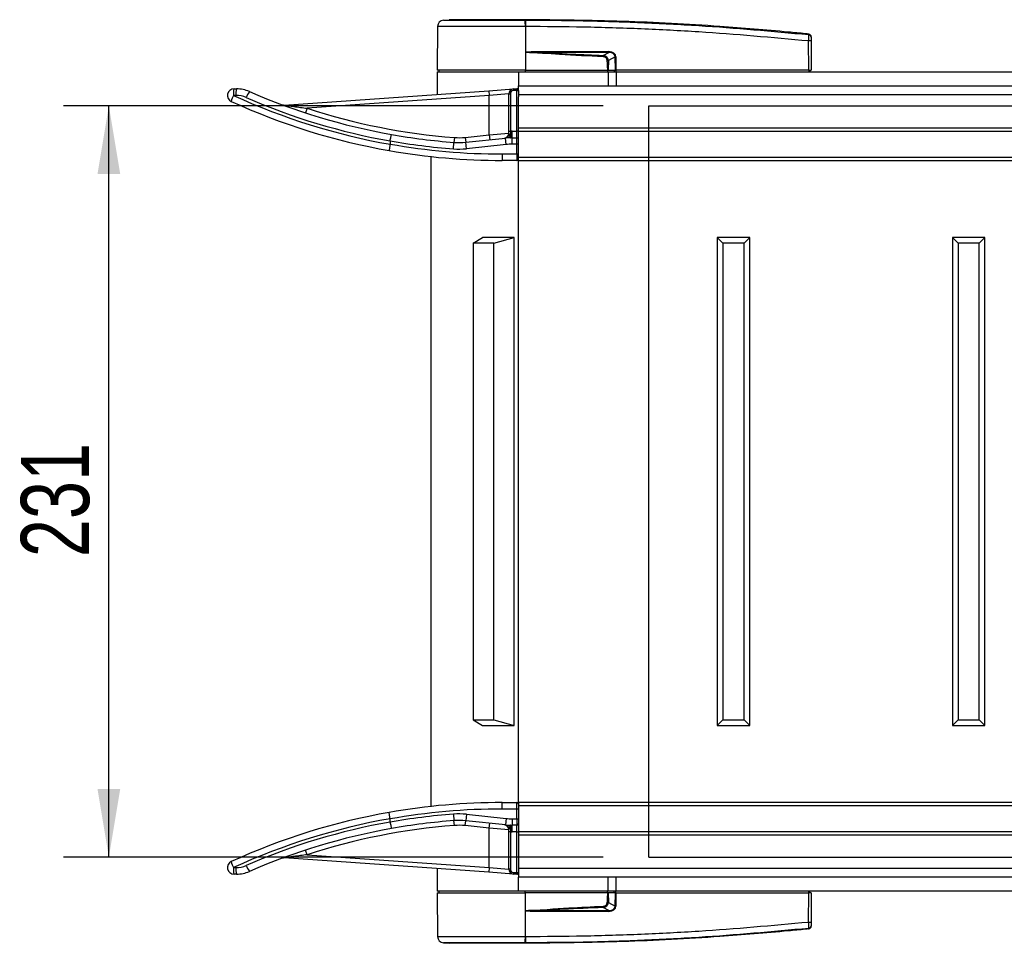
# Model space of a CAD drawing. Header units: millimetres. Extents: x 0 to 420, y 0 to 297.
# Tile 3 of 64: x 47 to 90, y 85 to 125. Entities that reach past the tile are written whole.
import ezdxf

# ---------------------------------------------------------------- set-up
doc = ezdxf.new("R2010")
doc.units = ezdxf.units.MM
doc.layers.add('QUOTE', color=174, linetype='Continuous')
doc.styles.add('SLDTEXTSTYLE3', font='TXT', dxfattribs={"width": 0.75})
doc.dimstyles.new('SLDDIMSTYLE0', dxfattribs={"dimtxt": 3, "dimasz": 3, "dimexe": 0, "dimexo": 0.0625, "dimgap": 0.75, "dimtad": 1, "dimlfac": 6.991979, "dimrnd": 1e-09, "dimzin": 12, "dimdsep": 46, "dimtxsty": 'SLDTEXTSTYLE3', "dimsah": 1, "dimcen": 0.09, "dimadec": 0, "dimazin": 3, "dimtfac": 1, "dimtdec": 3, "dimtofl": 0, "dimtmove": 0, "dimatfit": 3, "dimfxl": 0, "dimfrac": 2, "dimtolj": 1, "dimtzin": 12, "dimarcsym": 0})

# ---------------------------------------------------------------- blocks, each defined once
blk = doc.blocks.new('_D_3')
at = {"layer": 'QUOTE'}
for p, q in [((72.531, 121.463), (48.795, 121.463)), ((50.795, 88.425), (50.795, 121.463)), ((72.531, 88.425), (48.795, 88.425))]:
    blk.add_line(p, q, dxfattribs=at)
for points in [[(50.795, 121.463), (50.295, 118.463), (51.295, 118.463)], [(50.795, 88.425), (51.295, 91.425), (50.295, 91.425)]]:
    blk.add_solid(points, dxfattribs=at)
at = {"layer": 'QUOTE', "insert": (46.928, 101.619), "char_height": 3, "attachment_point": 1, "rotation": 90, "style": 'SLDTEXTSTYLE3'}
blk.add_mtext('231', dxfattribs=at)

msp = doc.modelspace()

# ---------------------------------------------------------------- linework, layer by layer
at = {"color": 7, "linetype": 'Continuous', "lineweight": 25}
for p, q in [((65.5078, 125.2335), (65.7566, 125.2531)), ((69.109, 125.2531), (69.1088, 125.2531)), ((65.2521, 124.9515), (65.2354, 123.0363)), ((69.1092, 124.9516), (69.1106, 123.0363)), ((69.1324, 124.9516), (69.1092, 124.9516)), ((81.5614, 124.6204), (81.5659, 124.62)), ((81.5767, 123.0363), (81.5656, 124.3169)), ((81.566, 124.62), (81.5659, 124.62)), ((81.6704, 124.3169), (81.6815, 123.0363)), ((69.1182, 123.8226), (69.1113, 123.0363)), ((69.1182, 123.8226), (69.1182, 123.8305)), ((69.4207, 123.8477), (72.7771, 123.8477)), ((72.7789, 123.8107), (69.4225, 123.8107)), ((72.5274, 123.68), (72.7789, 123.8107)), ((73.0643, 123.6136), (72.7626, 123.4568)), ((73.0666, 123.0363), (73.0643, 123.6136)), ((73.091, 123.6136), (73.0933, 123.0363)), ((65.2347, 122.9648), (65.2347, 121.9712)), ((65.2347, 122.9648), (68.8103, 122.9648)), ((69.1106, 123.0363), (65.2354, 123.0363)), ((65.305, 123.0363), (65.3063, 122.9648)), ((68.8103, 122.9648), (72.7433, 122.9648)), ((68.8103, 122.9648), (68.8103, 122.3513)), ((69.1077, 123.0363), (69.1077, 122.9648)), ((69.1113, 123.0363), (69.1106, 123.0363)), ((69.1113, 123.0363), (72.7368, 123.0363)), ((72.7143, 123.0363), (72.7138, 122.9648)), ((72.7433, 122.9648), (72.7433, 122.3513)), ((72.7433, 122.9648), (73.1009, 122.9648)), ((72.7477, 123.0363), (73.0666, 123.0363)), ((73.0172, 123.0363), (73.0163, 122.9648)), ((73.0933, 123.0363), (73.0666, 123.0363)), ((73.0877, 123.0363), (73.0876, 122.9648)), ((81.5767, 123.0363), (73.0933, 123.0363)), ((73.1009, 122.9648), (73.1009, 122.3513)), ((73.1009, 122.9648), (95.2692, 122.9648)), ((81.5715, 123.0363), (81.5714, 122.9648)), ((81.5767, 123.0363), (81.6815, 123.0363)), ((81.6119, 123.0363), (81.6107, 122.9648)), ((56.2979, 122.2083), (56.405, 122.2083)), ((58.4984, 121.5002), (67.5081, 122.1302)), ((67.5081, 122.1302), (68.5808, 122.2052)), ((67.5081, 122.1302), (67.5231, 121.9162)), ((68.5808, 122.2052), (68.7338, 122.2159)), ((68.5808, 122.2052), (68.5858, 122.1339)), ((68.7388, 122.1446), (68.5858, 122.1339)), ((68.7338, 122.2159), (68.7388, 122.1446)), ((68.7388, 120.349), (68.7388, 122.1446)), ((68.7388, 122.1446), (68.8103, 122.1446)), ((68.8103, 122.3513), (121.008, 122.3513)), ((68.8103, 122.1446), (68.8103, 122.3513)), ((68.8103, 122.1446), (68.8103, 121.8609)), ((56.3801, 121.9222), (56.2729, 121.9222)), ((67.5231, 121.9162), (59.5122, 121.356)), ((68.3812, 121.9912), (67.5231, 121.9162)), ((67.5231, 120.189), (67.5231, 121.9162)), ((68.3812, 121.9912), (68.4527, 121.9912)), ((68.3812, 120.348), (68.3812, 121.9912)), ((68.4527, 121.9912), (68.4527, 120.348)), ((68.8103, 121.9596), (211.8313, 121.9596)), ((68.8103, 120.492), (68.8103, 121.8609)), ((59.5122, 121.356), (59.4457, 121.1521)), ((68.8103, 120.492), (211.8313, 120.492)), ((68.8103, 120.349), (68.8103, 120.492)), ((63.1633, 119.9259), (63.1629, 119.9215)), ((65.9874, 120.0718), (65.9711, 119.8579)), ((66.4637, 120.0784), (67.5231, 120.189)), ((66.4637, 120.0784), (66.486, 119.8651)), ((66.486, 119.8651), (68.2331, 120.0475)), ((67.5231, 120.189), (68.3812, 120.2562)), ((67.5231, 120.189), (67.5454, 119.9757)), ((68.2628, 119.763), (68.2331, 120.0475)), ((68.3812, 120.2562), (68.3812, 120.348)), ((68.3812, 120.348), (68.4527, 120.348)), ((68.5301, 120.0629), (68.5301, 120.349)), ((68.5301, 120.349), (68.7388, 120.349)), ((68.5301, 119.7769), (68.5301, 120.0629)), ((68.5301, 120.0629), (68.7388, 120.0629)), ((68.7388, 120.0629), (68.7388, 120.349)), ((68.8103, 120.349), (68.7388, 120.349)), ((68.7388, 119.7769), (68.7388, 120.0629)), ((68.8103, 120.349), (211.8313, 120.349)), ((68.8103, 119.2048), (68.8103, 120.349)), ((63.1625, 119.7764), (63.1629, 119.7807)), ((63.1629, 119.9215), (63.1629, 119.7807)), ((65.9493, 119.5727), (65.9711, 119.8579)), ((66.5157, 119.5806), (66.486, 119.8651)), ((68.2628, 119.763), (66.5157, 119.5806)), ((68.7388, 119.7769), (68.5301, 119.7769)), ((68.7388, 119.3478), (68.7388, 119.7769)), ((68.8103, 119.7769), (68.7388, 119.7769)), ((64.9487, 119.2354), (64.9487, 90.6529)), ((68.0952, 119.3478), (68.0952, 119.0618)), ((68.0952, 119.3478), (68.7388, 119.3478)), ((68.7388, 119.0618), (68.0952, 119.0618)), ((68.7388, 119.3478), (68.8103, 119.3478)), ((68.7388, 119.3478), (68.7388, 119.0618)), ((68.8103, 119.2048), (211.8313, 119.2048)), ((68.8103, 119.0618), (68.8103, 119.2048)), ((68.8103, 119.0618), (211.8313, 119.0618)), ((68.8103, 90.8265), (68.8103, 119.0618)), ((66.8155, 115.4205), (67.2282, 115.6707)), ((68.6203, 115.6707), (67.2282, 115.6707)), ((67.7204, 115.4205), (68.6203, 115.6707)), ((68.6203, 94.2176), (68.6203, 115.6707)), ((77.7949, 115.4205), (77.5447, 115.6707)), ((77.5447, 115.6707), (77.5447, 94.2176)), ((78.9749, 115.6707), (77.5447, 115.6707)), ((78.7246, 115.4205), (78.9749, 115.6707)), ((78.9749, 94.2176), (78.9749, 115.6707)), ((88.1384, 115.4205), (87.8882, 115.6707)), ((89.3184, 115.6707), (87.8882, 115.6707)), ((87.8882, 115.6707), (87.8882, 94.2176)), ((89.0681, 115.4205), (89.3184, 115.6707)), ((89.3184, 94.2176), (89.3184, 115.6707)), ((67.7204, 115.4205), (66.8155, 115.4205)), ((66.8155, 115.4205), (66.8155, 94.4678)), ((67.7204, 94.4678), (67.7204, 115.4205)), ((77.7949, 115.4205), (77.7949, 94.4678)), ((78.7246, 115.4205), (77.7949, 115.4205)), ((78.7246, 94.4678), (78.7246, 115.4205)), ((89.0681, 115.4205), (88.1384, 115.4205)), ((88.1384, 115.4205), (88.1384, 94.4678)), ((89.0681, 94.4678), (89.0681, 115.4205)), ((66.8155, 94.4678), (67.7204, 94.4678)), ((66.8155, 94.4678), (67.2282, 94.2176)), ((67.7204, 94.4678), (68.6203, 94.2176)), ((77.7949, 94.4678), (77.5447, 94.2176)), ((77.7949, 94.4678), (78.7246, 94.4678)), ((78.7246, 94.4678), (78.9749, 94.2176)), ((88.1384, 94.4678), (87.8882, 94.2176)), ((88.1384, 94.4678), (89.0681, 94.4678)), ((89.0681, 94.4678), (89.3184, 94.2176)), ((67.2282, 94.2176), (68.6203, 94.2176)), ((77.5447, 94.2176), (78.9749, 94.2176)), ((87.8882, 94.2176), (89.3184, 94.2176)), ((68.0952, 90.5405), (68.0952, 90.8265)), ((68.0952, 90.8265), (68.7388, 90.8265)), ((68.7388, 90.5405), (68.0952, 90.5405)), ((68.7388, 90.5405), (68.7388, 90.8265)), ((68.7388, 90.1114), (68.7388, 90.5405)), ((68.8103, 90.5405), (68.7388, 90.5405)), ((211.8313, 90.8265), (68.8103, 90.8265)), ((68.8103, 90.8265), (68.8103, 90.6835)), ((211.8313, 90.6835), (68.8103, 90.6835)), ((68.8103, 90.6835), (68.8103, 89.5393)), ((63.1629, 90.1076), (63.1625, 90.1119)), ((63.1629, 89.9668), (63.1629, 90.1076)), ((65.9493, 90.3156), (65.9711, 90.0304)), ((66.5157, 90.3077), (66.486, 90.0232)), ((66.5157, 90.3077), (68.2628, 90.1253)), ((68.2628, 90.1253), (68.2331, 89.8408)), ((68.5301, 90.1114), (68.7388, 90.1114)), ((68.5301, 90.1114), (68.5301, 89.8253)), ((68.7388, 90.1114), (68.8103, 90.1114)), ((68.7388, 90.1114), (68.7388, 89.8253)), ((63.1629, 89.9668), (63.1633, 89.9624)), ((65.9874, 89.8165), (65.9711, 90.0304)), ((66.4637, 89.8099), (66.486, 90.0232)), ((67.5231, 89.6993), (66.4637, 89.8099)), ((68.2331, 89.8408), (66.486, 90.0232)), ((67.5231, 89.6993), (67.5454, 89.9126)), ((67.5231, 87.9721), (67.5231, 89.6993)), ((68.3812, 89.6321), (67.5231, 89.6993)), ((68.3812, 89.5403), (68.3812, 89.6321)), ((68.7388, 89.8253), (68.5301, 89.8253)), ((68.5301, 89.5393), (68.5301, 89.8253)), ((68.7388, 89.5393), (68.7388, 89.8253)), ((68.4527, 89.5403), (68.3812, 89.5403)), ((68.3812, 87.8971), (68.3812, 89.5403)), ((68.4527, 89.5403), (68.4527, 87.8971)), ((68.7388, 89.5393), (68.5301, 89.5393)), ((68.7388, 89.5393), (68.8103, 89.5393)), ((68.7388, 87.7437), (68.7388, 89.5393)), ((211.8313, 89.5393), (68.8103, 89.5393)), ((68.8103, 89.5393), (68.8103, 89.3963)), ((211.8313, 89.3963), (68.8103, 89.3963)), ((68.8103, 89.3963), (68.8103, 88.0274)), ((67.5081, 87.7581), (58.4984, 88.3881)), ((59.5122, 88.5323), (59.4457, 88.7362)), ((59.5122, 88.5323), (67.5231, 87.9721)), ((56.2729, 87.9661), (56.3801, 87.9661)), ((65.2347, 87.9171), (65.2347, 86.9235)), ((67.5231, 87.9721), (67.5081, 87.7581)), ((67.5231, 87.9721), (68.3812, 87.8971)), ((68.4527, 87.8971), (68.3812, 87.8971)), ((68.8103, 88.0274), (68.8103, 87.7437)), ((211.8313, 87.9287), (68.8103, 87.9287)), ((56.405, 87.68), (56.2979, 87.68)), ((68.5808, 87.6831), (67.5081, 87.7581)), ((68.5858, 87.7544), (68.5808, 87.6831)), ((68.7338, 87.6724), (68.5808, 87.6831)), ((68.5858, 87.7544), (68.7388, 87.7437)), ((68.7388, 87.7437), (68.7338, 87.6724)), ((68.7388, 87.7437), (68.8103, 87.7437)), ((68.8103, 87.7437), (68.8103, 87.537)), ((121.6057, 87.537), (68.8103, 87.537)), ((68.8103, 86.9235), (68.8103, 87.537)), ((72.7433, 86.9235), (72.7433, 87.537)), ((73.1009, 86.9235), (73.1009, 87.537)), ((68.8103, 86.9235), (65.2347, 86.9235)), ((65.2354, 86.852), (65.2521, 84.9368)), ((65.2354, 86.852), (69.1106, 86.852)), ((65.3063, 86.9235), (65.305, 86.852)), ((72.7433, 86.9235), (68.8103, 86.9235)), ((69.1077, 86.852), (69.1077, 86.9235)), ((69.1092, 84.9367), (69.1106, 86.852)), ((69.1106, 86.852), (69.1113, 86.852)), ((69.1182, 86.0657), (69.1113, 86.852)), ((72.7368, 86.852), (69.1113, 86.852)), ((72.7143, 86.852), (72.7138, 86.9235)), ((73.1009, 86.9235), (72.7433, 86.9235)), ((73.0666, 86.852), (72.7477, 86.852)), ((73.0172, 86.852), (73.0163, 86.9235)), ((73.0643, 86.2746), (73.0666, 86.852)), ((73.0666, 86.852), (73.0933, 86.852)), ((73.0877, 86.852), (73.0876, 86.9235)), ((73.0933, 86.852), (73.091, 86.2746)), ((73.0933, 86.852), (81.5767, 86.852)), ((95.2692, 86.9235), (73.1009, 86.9235)), ((81.5656, 85.5714), (81.5767, 86.852)), ((81.5715, 86.852), (81.5714, 86.9235)), ((81.6815, 86.852), (81.5767, 86.852)), ((81.6119, 86.852), (81.6107, 86.9235)), ((81.6815, 86.852), (81.6704, 85.5714)), ((72.7789, 86.0776), (72.5274, 86.2083)), ((72.7626, 86.4315), (73.0643, 86.2746)), ((69.1182, 86.0578), (69.1182, 86.0657)), ((72.7771, 86.0406), (69.4207, 86.0406)), ((69.4225, 86.0776), (72.7789, 86.0776)), ((69.1092, 84.9367), (69.1324, 84.9367)), ((81.5659, 85.2683), (81.566, 85.2683)), ((65.5078, 84.6548), (65.7566, 84.6352)), ((69.109, 84.6352), (69.1088, 84.6352))]:
    msp.add_line(p, q, dxfattribs=at)
at = {"color": 7, "linetype": 'Continuous'}
for p, q in [((74.5311, 88.4252), (74.5311, 121.4631)), ((74.5311, 121.4631), (206.1105, 121.4631)), ((74.5311, 88.4252), (206.1105, 88.4252))]:
    msp.add_line(p, q, dxfattribs=at)
at = {"color": 7, "linetype": 'Continuous', "lineweight": 25, "flags": 128}
for points in [[(69.1182, 123.8226), (69.2886, 123.8159), (69.4225, 123.8107)], [(72.5245, 123.6184), (72.5249, 123.6277), (72.5254, 123.6369), (72.5258, 123.6457), (72.5262, 123.6541), (72.5266, 123.6618), (72.5269, 123.6688), (72.5272, 123.6749), (72.5274, 123.68)], [(69.4225, 86.0776), (69.2521, 86.0709), (69.1182, 86.0657)]]:
    msp.add_lwpolyline(points, dxfattribs=at)
at = {"color": 7, "linetype": 'Continuous', "lineweight": 25}
for centre, radius, start, end in [((65.5381, 124.949), 0.286, 96.07687, 179.49999), ((68.0347, 125.0113), 1.0762, 356.81993, 11.91826), ((63.3088, 124.5721), 5.8399, 6.50339, 6.69681), ((68.0581, 125.012), 1.0761, 356.78406, 11.88292), ((81.618, 121.1506), 3.1668, 89.0519, 90.9481), ((81.5548, 124.4846), 0.1141, 0.61586, 83.89581), ((69.717, 123.8438), 0.2963, 179.25241, 186.41434), ((73.0733, 123.8438), 0.2963, 179.25241, 186.41434), ((73.0777, 127.2564), 3.6428, 269.78976, 270.21024), ((56.2979, 121.9222), 0.286, 90, 245.38002), ((57.1121, 121.9932), 0.8422, 165.20406, 184.83381), ((57.2193, 121.9932), 0.8422, 165.20406, 184.83381), ((56.405, 120.7781), 1.4302, 66.50188, 90), ((57.7401, 121.5165), 0.9558, 143.15075, 161.01905), ((68.0952, 147.666), 27.8891, 246.50188, 259.94378), ((68.5957, 121.9912), 0.2145, 94, 180), ((68.5957, 121.9912), 0.143, 94, 180), ((68.7388, 122.1446), 0.0715, 0, 94), ((57.0409, 121.4968), 0.8779, 151.01681, 169.14355), ((68.0952, 147.666), 28.6042, 245.38002, 259.99509), ((68.0702, 147.666), 28.3182, 245.38002, 260.01988), ((56.3801, 120.7781), 1.1442, 66.50188, 90), ((68.0702, 147.666), 28.1751, 246.50188, 259.96947), ((58.4834, 121.7142), 0.2145, 249.67693, 274), ((68.0952, 147.666), 27.6746, 251.93242, 265.63208), ((68.0952, 147.666), 28.1751, 259.91877, 265.63208), ((68.0952, 147.666), 27.8891, 259.94378, 265.63208), ((66.189, 122.71), 2.6459, 265.63208, 275.96078), ((68.1667, 120.2562), 0.2145, 275.96078, 0), ((68.2039, 120.235), 0.1897, 278.85444, 353.11241), ((68.5301, 117.2025), 2.8604, 90, 95.96078), ((68.5301, 117.2025), 3.1465, 90, 91.40986), ((68.7388, 119.9914), 0.0715, 0, 90), ((68.0952, 147.666), 28.6042, 259.99509, 270), ((68.0952, 147.666), 28.3182, 259.96943, 270), ((66.189, 122.71), 3.1465, 265.63208, 275.96078), ((66.189, 122.71), 2.8604, 265.63208, 275.96078), ((68.5301, 117.2025), 2.5744, 90, 95.96078), ((68.7388, 119.1333), 0.0715, 270, 360), ((68.0952, 62.2223), 28.6042, 90, 100.00491), ((68.0952, 62.2223), 28.3182, 90, 100.03057), ((68.7388, 90.755), 0.0715, 0, 90), ((68.0952, 62.2223), 28.6042, 100.00491, 114.61998), ((68.0702, 62.2223), 28.3182, 99.98012, 114.61998), ((68.0952, 62.2223), 28.1751, 94.36792, 100.08123), ((66.189, 87.1783), 3.1465, 84.03922, 94.36792), ((68.5301, 92.6858), 2.5744, 264.03922, 270), ((68.0702, 62.2223), 28.1751, 100.03053, 113.49812), ((68.0952, 62.2223), 27.8891, 100.05622, 113.49812), ((68.0952, 62.2223), 27.6746, 94.36792, 108.06758), ((68.0952, 62.2223), 27.8891, 94.36792, 100.05622), ((66.189, 87.1783), 2.8604, 84.03922, 94.36792), ((66.189, 87.1783), 2.6459, 84.03922, 94.36792), ((68.1667, 89.6321), 0.2145, 0, 84.03922), ((68.5301, 92.6858), 2.8604, 264.03922, 270), ((68.2039, 89.6533), 0.1897, 6.88759, 81.14556), ((68.7388, 89.8969), 0.0715, 270, 0), ((68.5301, 92.6858), 3.1465, 268.59014, 270), ((58.4834, 88.1741), 0.2145, 86, 110.32307), ((56.2979, 87.9661), 0.286, 114.61998, 270), ((57.0409, 88.3915), 0.8779, 190.85645, 208.98319), ((57.1121, 87.8951), 0.8422, 175.16619, 194.79594), ((57.2193, 87.8951), 0.8422, 175.16619, 194.79594), ((56.3801, 89.1102), 1.1442, 270, 293.49812), ((57.7401, 88.3718), 0.9558, 198.98095, 216.84925), ((68.5957, 87.8971), 0.2145, 180, 266), ((68.5957, 87.8971), 0.143, 180, 266), ((56.405, 89.1102), 1.4302, 270, 293.49812), ((68.7388, 87.7437), 0.0715, 266, 0), ((171.3106, 90.9825), 98.8984, 182.731259, 182.766996), ((73.0777, 82.6319), 3.6428, 89.78976, 90.21024), ((69.717, 86.0445), 0.2963, 173.58566, 180.74759), ((73.0733, 86.0445), 0.2963, 173.58566, 180.74759), ((81.618, 88.7377), 3.1668, 269.0519, 270.9481), ((81.5548, 85.4037), 0.1141, 276.10419, 359.38414), ((65.5381, 84.9393), 0.286, 180.50001, 263.92313), ((68.0347, 84.877), 1.0762, 348.08174, 3.18007), ((68.0581, 84.8763), 1.0761, 348.12017, 3.21901), ((63.3088, 85.3162), 5.8399, 353.30319, 353.49661)]:
    msp.add_arc(centre, radius, start, end, dxfattribs=at)
for centre, major_axis, ratio, start_param, end_param in [((72.5835, 123.4679), (0.4863, 0.2392), 0.6067254, 5.9958854, 7.1727722), ((72.4089, 123.3762), (0.2861, 0.1512), 0.6630178, 5.9488405, 7.1257274), ((72.4089, 123.3756), (0.3277, 0.1743), 0.7705823, 5.9467523, 7.1236391), ((72.5871, 123.4682), (0.4601, 0.2277), 0.5569608, 5.9946727, 7.1715595), ((72.4089, 86.5121), (0.2861, -0.1512), 0.6630178, 5.4406432, 6.6175301), ((72.4089, 86.5127), (0.3277, -0.1743), 0.7705823, 5.4427315, 6.6196183), ((72.5835, 86.4204), (0.4863, -0.2392), 0.6067254, 5.3935984, 6.5704852), ((72.5871, 86.4201), (0.4601, -0.2277), 0.5569608, 5.3948111, 6.5716979)]:
    msp.add_ellipse(centre, major_axis=major_axis, ratio=ratio, start_param=start_param, end_param=end_param, dxfattribs=at)
for points, knots in [([(65.5078, 125.2335), (65.5171, 125.2335), (65.5356, 125.2334), (65.6801, 125.2336), (65.9082, 125.2335), (66.219, 125.2335), (66.6043, 125.2335), (67.0511, 125.2334), (67.5489, 125.2335), (68.0649, 125.2335), (68.5833, 125.2335), (68.9196, 125.2335), (69.0877, 125.2336)], [0, 0, 0, 0, 0.1019155, 0.2038336, 0.305753, 0.4076712, 0.509602, 0.6115312, 0.7134615, 0.8153929, 0.9076964, 1, 1, 1, 1]), ([(69.1088, 125.2531), (68.8965, 125.2531), (68.4712, 125.2531), (67.8447, 125.2531), (67.2623, 125.2531), (66.7444, 125.2531), (66.3179, 125.2531), (65.9997, 125.2531), (65.794, 125.2531), (65.7691, 125.2531), (65.7566, 125.2531)], [0, 0, 0, 0, 0.1248804, 0.2501396, 0.3746494, 0.4998125, 0.6247642, 0.7495577, 0.8749238, 1, 1, 1, 1]), ([(69.0877, 125.2336), (69.0955, 125.2336), (69.1033, 125.2337), (69.1111, 125.2336), (69.1111, 125.2336)], [0, 0, 0, 0, 0.9996347, 1, 1, 1, 1]), ([(81.5659, 124.62), (81.5178, 124.6248), (81.2213, 124.655), (79.9204, 124.7819), (77.2475, 125.0003), (73.3911, 125.2101), (70.537, 125.2388), (69.109, 125.2531)], [0, 0, 0, 0, 0.0117013, 0.0722088, 0.3141935, 0.6568871, 1, 1, 1, 1]), ([(69.1111, 125.2336), (69.1111, 125.2336), (69.9583, 125.2331), (71.6529, 125.2155), (74.1938, 125.1352), (77.5018, 124.9682), (79.9564, 124.7447), (81.567, 124.598)], [0, 0, 0, 0, 0.0000007, 0.2037107, 0.4074721, 0.6112331, 1, 1, 1, 1]), ([(69.1092, 124.9516), (68.9302, 124.9516), (68.5678, 124.9515), (68.0121, 124.9516), (67.4537, 124.9517), (66.9199, 124.9514), (66.4352, 124.9516), (66.0221, 124.9516), (65.6843, 124.9515), (65.4398, 124.9516), (65.2819, 124.9516), (65.2621, 124.9516), (65.2521, 124.9515)], [0, 0, 0, 0, 0.0912304, 0.1846225, 0.285093, 0.3884772, 0.4889466, 0.5923296, 0.6927987, 0.7961814, 0.8966347, 1, 1, 1, 1]), ([(81.5656, 124.3169), (79.9568, 124.4636), (77.5061, 124.6871), (74.2038, 124.853), (71.6687, 124.9358), (69.9777, 124.9463), (69.1324, 124.9516)], [0, 0, 0, 0, 0.3890527, 0.5926729, 0.7963808, 1, 1, 1, 1]), ([(81.5656, 124.3169), (81.5666, 124.349), (81.5686, 124.4132), (81.5699, 124.4982), (81.5698, 124.5619), (81.5684, 124.5908), (81.5673, 124.5966), (81.567, 124.598)], [0, 0, 0, 0, 0.2310896, 0.4626691, 0.6930315, 0.9222733, 1, 1, 1, 1]), ([(81.567, 124.598), (81.5667, 124.6065), (81.5663, 124.618), (81.5661, 124.6196), (81.566, 124.62)], [0, 0, 0, 0, 0.7361158, 1, 1, 1, 1]), ([(81.566, 124.62), (81.5787, 124.6174), (81.604, 124.6122), (81.6361, 124.5891), (81.659, 124.5574), (81.6678, 124.5281), (81.6685, 124.5111), (81.6687, 124.5071)], [0, 0, 0, 0, 0.23106275, 0.46212549, 0.69318856, 0.92839331, 1, 1, 1, 1]), ([(81.6687, 124.5071), (81.6687, 124.5067), (81.6687, 124.5053), (81.6688, 124.4941), (81.6689, 124.4858)], [0, 0, 0, 0, 0.2634259, 1, 1, 1, 1]), ([(81.6689, 124.4858), (81.6689, 124.485), (81.6689, 124.4816), (81.6691, 124.4643), (81.6694, 124.426), (81.6699, 124.3749), (81.6702, 124.3362), (81.6704, 124.3169)], [0, 0, 0, 0, 0.077747, 0.3068364, 0.5369565, 0.7685092, 1, 1, 1, 1]), ([(69.1182, 123.8305), (69.1202, 123.8311), (69.1251, 123.8325), (69.1347, 123.8345), (69.1492, 123.8368), (69.1709, 123.8394), (69.2031, 123.8421), (69.2512, 123.8448), (69.3254, 123.8472), (69.3844, 123.8475), (69.4207, 123.8477)], [0, 0, 0, 0, 0.0199034, 0.0510155, 0.0969562, 0.1650388, 0.266176, 0.4166536, 0.6407761, 1, 1, 1, 1]), ([(72.5245, 123.6184), (71.8884, 123.6525), (70.7526, 123.7134), (69.6176, 123.7892), (69.1182, 123.8226)], [0, 0, 0, 0, 0.5599728, 1, 1, 1, 1]), ([(69.4225, 123.8107), (70.0022, 123.7882), (71.0373, 123.7481), (72.0721, 123.7008), (72.5274, 123.68)], [0, 0, 0, 0, 0.5600252, 1, 1, 1, 1]), ([(72.712, 123.4568), (72.7226, 123.4568), (72.7416, 123.4569), (72.7562, 123.4568), (72.7626, 123.4568)], [0, 0, 0, 0, 0.56, 1, 1, 1, 1]), ([(72.7368, 123.0363), (72.7296, 123.1147), (72.7167, 123.2546), (72.7135, 123.3951), (72.712, 123.4568)], [0, 0, 0, 0, 0.560586, 1, 1, 1, 1]), ([(72.7626, 123.4568), (72.7615, 123.3782), (72.7596, 123.2378), (72.7513, 123.0979), (72.7477, 123.0363)], [0, 0, 0, 0, 0.55939227, 1, 1, 1, 1]), ([(72.7368, 123.0363), (72.738, 123.0363), (72.7411, 123.0363), (72.7449, 123.0363), (72.7469, 123.0363), (72.7477, 123.0363)], [0, 0, 0, 0, 0.3193957, 0.7481913, 1, 1, 1, 1]), ([(58.4984, 121.5002), (58.4992, 121.5001), (58.5007, 121.4998), (58.5153, 121.4976), (58.5588, 121.4909), (58.6775, 121.4729), (58.975, 121.4289), (59.2704, 121.3878), (59.4876, 121.3593), (59.5122, 121.356)], [0, 0, 0, 0, 0.01879798, 0.03165434, 0.07931573, 0.17342153, 0.39125631, 0.93087712, 1, 1, 1, 1]), ([(63.1633, 119.9259), (63.169, 119.9575), (63.1805, 120.0207), (63.1975, 120.1046), (63.212, 120.1682), (63.221, 120.1995), (63.2243, 120.2054), (63.2253, 120.2054), (63.2253, 120.2054)], [0, 0, 0, 0, 0.2144328, 0.4288627, 0.6433804, 0.858088, 0.9902914, 1, 1, 1, 1]), ([(68.3812, 120.2562), (68.3816, 120.2521), (68.3827, 120.2389), (68.3884, 120.223), (68.3922, 120.2122)], [0, 0, 0, 0, 0.3161563, 1, 1, 1, 1]), ([(68.3922, 120.2122), (68.3943, 120.2065), (68.4037, 120.1796), (68.4197, 120.1284), (68.4321, 120.088), (68.4423, 120.0665), (68.4474, 120.0618), (68.4507, 120.0618), (68.4507, 120.0618)], [0, 0, 0, 0, 0.0754626, 0.3531735, 0.6575283, 0.7807856, 0.9958632, 1, 1, 1, 1]), ([(68.4527, 120.348), (68.4525, 120.3159), (68.4521, 120.2515), (68.4515, 120.1657), (68.451, 120.101), (68.4508, 120.0667), (68.4507, 120.0632), (68.4507, 120.0618)], [0, 0, 0, 0, 0.214798, 0.4295922, 0.6443511, 0.8590289, 1, 1, 1, 1]), ([(63.1625, 119.7764), (63.1571, 119.7447), (63.1463, 119.6815), (63.1337, 119.5976), (63.1257, 119.534), (63.1236, 119.5032), (63.1248, 119.4971), (63.1256, 119.4968), (63.1257, 119.4968)], [0, 0, 0, 0, 0.2165255, 0.4330476, 0.6496646, 0.8664713, 0.9900985, 1, 1, 1, 1]), ([(63.1625, 90.1119), (63.1571, 90.1436), (63.1463, 90.2068), (63.1337, 90.2907), (63.1257, 90.3543), (63.1236, 90.3851), (63.1248, 90.3912), (63.1256, 90.3915), (63.1257, 90.3915)], [0, 0, 0, 0, 0.21652548, 0.43304761, 0.64966461, 0.86647135, 0.99009853, 1, 1, 1, 1]), ([(63.1633, 89.9624), (63.169, 89.9308), (63.1805, 89.8676), (63.1975, 89.7837), (63.212, 89.7201), (63.221, 89.6888), (63.2243, 89.6829), (63.2253, 89.6829), (63.2253, 89.6829)], [0, 0, 0, 0, 0.2144328, 0.4288627, 0.6433804, 0.858088, 0.9902914, 1, 1, 1, 1]), ([(68.3922, 89.6761), (68.3898, 89.6693), (68.3841, 89.6534), (68.3823, 89.6398), (68.3812, 89.6321)], [0, 0, 0, 0, 0.4259094, 1, 1, 1, 1]), ([(68.4507, 89.8265), (68.4507, 89.8265), (68.4499, 89.8265), (68.4442, 89.8252), (68.434, 89.8074), (68.4171, 89.7503), (68.4009, 89.702), (68.3922, 89.6761)], [0, 0, 0, 0, 0.0041403, 0.0545186, 0.3811386, 0.668374, 1, 1, 1, 1]), ([(68.4507, 89.8265), (68.4507, 89.8251), (68.4508, 89.8216), (68.451, 89.7873), (68.4515, 89.7226), (68.4521, 89.6368), (68.4525, 89.5724), (68.4527, 89.5403)], [0, 0, 0, 0, 0.1409711, 0.3556489, 0.5704078, 0.785202, 1, 1, 1, 1]), ([(59.5122, 88.5323), (59.3152, 88.5058), (59.0631, 88.4719), (58.7576, 88.4273), (58.6264, 88.4076), (58.5466, 88.3955), (58.517, 88.391), (58.5032, 88.3888), (58.4986, 88.3881), (58.4984, 88.3881), (58.4984, 88.3881)], [0, 0, 0, 0, 0.5506407, 0.7047102, 0.8711549, 0.9302593, 0.9564835, 0.9796623, 0.9957571, 1, 1, 1, 1]), ([(72.712, 86.4315), (72.7142, 86.5101), (72.7182, 86.6505), (72.7311, 86.7904), (72.7368, 86.852)], [0, 0, 0, 0, 0.5593923, 1, 1, 1, 1]), ([(72.7477, 86.852), (72.7467, 86.852), (72.7444, 86.852), (72.7405, 86.852), (72.7378, 86.852), (72.7368, 86.852)], [0, 0, 0, 0, 0.3193957, 0.7481913, 1, 1, 1, 1]), ([(72.7477, 86.852), (72.7523, 86.7736), (72.7605, 86.6337), (72.7619, 86.4932), (72.7626, 86.4315)], [0, 0, 0, 0, 0.560586, 1, 1, 1, 1]), ([(69.1182, 86.0657), (69.7538, 86.1082), (70.8888, 86.184), (72.0247, 86.2436), (72.5245, 86.2699)], [0, 0, 0, 0, 0.5600269, 1, 1, 1, 1]), ([(72.5274, 86.2083), (71.9479, 86.1821), (70.913, 86.1353), (69.878, 86.0952), (69.4225, 86.0776)], [0, 0, 0, 0, 0.5599741, 1, 1, 1, 1]), ([(72.7626, 86.4315), (72.7542, 86.4315), (72.7392, 86.4314), (72.7203, 86.4315), (72.712, 86.4315)], [0, 0, 0, 0, 0.56, 1, 1, 1, 1]), ([(69.4207, 86.0406), (69.3915, 86.0409), (69.3049, 86.0417), (69.2031, 86.0414), (69.1325, 86.0551), (69.1182, 86.0578)], [0, 0, 0, 0, 0.2892673, 0.8568296, 1, 1, 1, 1]), ([(81.567, 85.2903), (79.9564, 85.1433), (77.5017, 84.9193), (74.1941, 84.7545), (71.6521, 84.6672), (69.9601, 84.6673), (69.1111, 84.6547), (69.1111, 84.6547)], [0, 0, 0, 0, 0.3887669, 0.5925279, 0.7962893, 0.9999993, 1, 1, 1, 1]), ([(69.1324, 84.9367), (69.9777, 84.942), (71.6683, 84.9525), (74.2034, 85.0353), (77.5057, 85.2012), (79.9568, 85.4247), (81.5656, 85.5714)], [0, 0, 0, 0, 0.20362021, 0.40724063, 0.61094774, 1, 1, 1, 1]), ([(81.567, 85.2903), (81.5678, 85.2966), (81.5694, 85.3092), (81.57, 85.3662), (81.5692, 85.444), (81.5674, 85.517), (81.5659, 85.56), (81.5656, 85.5714)], [0, 0, 0, 0, 0.22968814, 0.45959689, 0.68877935, 0.91808895, 1, 1, 1, 1]), ([(81.6687, 85.3812), (81.6685, 85.3772), (81.6678, 85.3602), (81.659, 85.3309), (81.6361, 85.2992), (81.604, 85.2761), (81.5787, 85.2709), (81.566, 85.2683)], [0, 0, 0, 0, 0.0716067, 0.3068114, 0.5378745, 0.7689372, 1, 1, 1, 1]), ([(81.566, 85.2683), (81.5661, 85.2687), (81.5663, 85.2703), (81.5667, 85.2818), (81.567, 85.2903)], [0, 0, 0, 0, 0.26388418, 1, 1, 1, 1]), ([(81.6689, 85.4025), (81.6688, 85.3942), (81.6687, 85.383), (81.6687, 85.3816), (81.6687, 85.3812)], [0, 0, 0, 0, 0.7365741, 1, 1, 1, 1]), ([(81.6704, 85.5714), (81.6703, 85.5645), (81.6701, 85.5387), (81.6697, 85.4947), (81.6693, 85.4479), (81.669, 85.4137), (81.6689, 85.4062), (81.6689, 85.4025)], [0, 0, 0, 0, 0.08210774, 0.31165455, 0.54070711, 0.77036972, 1, 1, 1, 1]), ([(65.2521, 84.9368), (65.2616, 84.9367), (65.2809, 84.9367), (65.436, 84.9367), (65.6814, 84.9368), (66.015, 84.9367), (66.4308, 84.9367), (66.9103, 84.9369), (67.4482, 84.9366), (68.0024, 84.9367), (68.5635, 84.9368), (68.9259, 84.9367), (69.1092, 84.9367)], [0, 0, 0, 0, 0.100465, 0.2038434, 0.3043094, 0.4076889, 0.5081552, 0.611535, 0.7120023, 0.8153833, 0.9066108, 1, 1, 1, 1]), ([(81.5659, 85.2683), (81.5178, 85.2634), (81.2213, 85.2333), (79.9204, 85.1064), (77.2475, 84.888), (73.3911, 84.6782), (70.537, 84.6495), (69.109, 84.6352)], [0, 0, 0, 0, 0.0117013, 0.0722088, 0.3141935, 0.6568871, 1, 1, 1, 1]), ([(69.0877, 84.6547), (68.9196, 84.6548), (68.5833, 84.6548), (68.0649, 84.6548), (67.5489, 84.6548), (67.0511, 84.6549), (66.6043, 84.6548), (66.219, 84.6548), (65.9082, 84.6548), (65.6801, 84.6547), (65.5356, 84.6549), (65.5171, 84.6548), (65.5078, 84.6548)], [0, 0, 0, 0, 0.0923036, 0.1846071, 0.2865385, 0.3884688, 0.490398, 0.5923288, 0.694247, 0.7961664, 0.8980845, 1, 1, 1, 1]), ([(69.1088, 84.6352), (68.8965, 84.6352), (68.4712, 84.6352), (67.8447, 84.6352), (67.2623, 84.6352), (66.7444, 84.6352), (66.3179, 84.6352), (65.9997, 84.6352), (65.794, 84.6352), (65.7691, 84.6352), (65.7566, 84.6352)], [0, 0, 0, 0, 0.1248804, 0.2501396, 0.3746494, 0.4998125, 0.6247642, 0.7495577, 0.8749238, 1, 1, 1, 1]), ([(69.1111, 84.6547), (69.1111, 84.6547), (69.1033, 84.6547), (69.0955, 84.6547), (69.0877, 84.6547)], [0, 0, 0, 0, 0.0003655, 1, 1, 1, 1])]:
    msp.add_open_spline(points, degree=3, knots=knots, dxfattribs=at)

# ---------------------------------------------------------------- dimensions: what is measured, and where the dimension line sits
at = {"layer": 'QUOTE'}
dim = msp.add_linear_dim(base=(48.4139, 121.4631), p1=(74.5311, 88.4252), p2=(74.5311, 121.4631), angle=90, dimstyle='SLDDIMSTYLE0', dxfattribs=at)
dim.commit()
dim.dimension.update_dxf_attribs({"geometry": '_D_3', "text_midpoint": (48.4139, 104.9441), "dimtype": 160})

doc.saveas('drawing.dxf')
